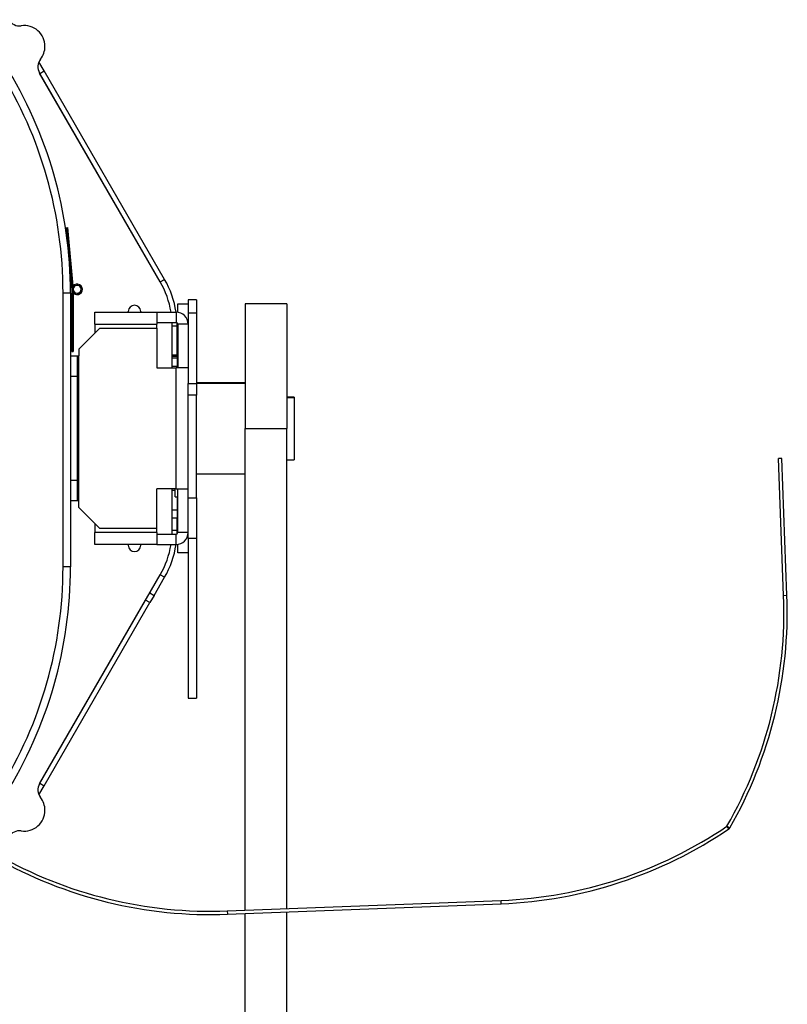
# Model space of a CAD drawing. Header units: millimetres. Extents: x 28 to 394, y 21 to 255.
# Tile 15 of 15: x 355 to 392, y 202 to 249. Entities that reach past the tile are written whole.
import ezdxf

# ---------------------------------------------------------------- set-up
doc = ezdxf.new("R2010")
doc.units = ezdxf.units.MM

msp = doc.modelspace()

# ---------------------------------------------------------------- linework, layer by layer
at = {"color": 7, "linetype": 'Continuous', "lineweight": 25}
for p, q in [((356.425, 246.68), (356.173, 247.117)), ((356.217, 246.56), (356.199, 246.593)), ((362.019, 236.511), (356.205, 246.581)), ((356.217, 246.56), (356.425, 246.68)), ((362.019, 236.512), (356.217, 246.56)), ((362.226, 236.632), (356.425, 246.68)), ((357.496, 239.123), (357.555, 239.129)), ((357.496, 239.123), (357.765, 236.136)), ((357.555, 239.129), (357.825, 236.141)), ((357.868, 236.28), (357.822, 236.318)), ((362.019, 236.512), (362.226, 236.632)), ((357.695, 235.978), (357.335, 235.978)), ((357.335, 222.778), (357.335, 235.978)), ((357.695, 235.978), (357.695, 222.778)), ((357.824, 236.158), (357.764, 236.158)), ((357.764, 236.158), (357.764, 233.158)), ((357.825, 236.141), (357.765, 236.136)), ((357.824, 236.158), (357.824, 233.158)), ((357.88, 236.024), (357.837, 235.981)), ((362.858, 235.458), (363.358, 235.458)), ((362.858, 235.052), (362.858, 235.458)), ((363.758, 235.651), (363.358, 235.651)), ((363.358, 235.651), (363.358, 235.017)), ((363.758, 235.651), (363.758, 235.017)), ((368.112, 235.458), (366.112, 235.458)), ((366.112, 235.458), (366.112, 229.458)), ((368.112, 235.458), (368.112, 229.458)), ((358.858, 234.478), (358.858, 235.058)), ((358.858, 235.058), (361.858, 235.058)), ((360.48, 235.058), (360.478, 235.093)), ((361.078, 235.093), (361.076, 235.058)), ((361.858, 235.058), (361.858, 234.478)), ((361.858, 235.058), (362.778, 235.058)), ((362.778, 235.058), (362.778, 234.558)), ((363.358, 235.017), (363.758, 235.017)), ((363.358, 235.017), (363.358, 234.478)), ((363.758, 235.017), (363.758, 231.621)), ((358.858, 234.478), (358.858, 234.038)), ((358.858, 234.478), (361.858, 234.478)), ((361.858, 234.558), (362.778, 234.558)), ((361.858, 234.278), (361.858, 234.478)), ((362.588, 234.387), (362.584, 234.558)), ((362.588, 234.386), (362.585, 234.558)), ((362.828, 234.387), (362.825, 234.543)), ((363.358, 234.478), (362.858, 234.478)), ((362.858, 234.478), (362.858, 232.378)), ((363.358, 234.478), (363.358, 233.67)), ((359.098, 234.278), (358.098, 233.278)), ((359.098, 234.278), (361.858, 234.278)), ((361.858, 234.278), (361.858, 232.378)), ((362.828, 234.387), (362.588, 234.387)), ((362.588, 233.002), (362.588, 234.387)), ((362.588, 232.378), (362.588, 234.386)), ((362.828, 233.002), (362.828, 234.387)), ((363.358, 233.67), (363.358, 231.621)), ((357.764, 233.158), (357.824, 233.158)), ((358.098, 233.278), (358.098, 232.958)), ((362.588, 233.002), (362.828, 233.002)), ((362.828, 232.942), (362.828, 233.002)), ((357.695, 232.958), (358.018, 232.958)), ((358.018, 232.958), (358.018, 231.958)), ((358.018, 232.958), (358.098, 232.958)), ((358.098, 225.958), (358.098, 232.958)), ((362.588, 232.942), (362.828, 232.942)), ((362.588, 232.858), (362.828, 232.858)), ((362.828, 232.942), (362.828, 232.858)), ((362.828, 232.858), (362.828, 232.458)), ((361.858, 232.378), (362.778, 232.378)), ((362.588, 232.458), (362.838, 232.458)), ((362.778, 226.538), (362.778, 232.378)), ((363.358, 232.378), (362.778, 232.378)), ((362.838, 232.458), (362.838, 232.378)), ((362.858, 232.458), (362.838, 232.458)), ((358.018, 231.958), (357.695, 231.958)), ((358.018, 231.958), (358.018, 226.958)), ((363.358, 231.621), (363.758, 231.621)), ((363.358, 231.062), (363.358, 231.621)), ((366.112, 231.658), (363.758, 231.658)), ((363.758, 231.633), (366.112, 231.633)), ((363.758, 231.621), (363.758, 231.062)), ((363.758, 231.062), (363.358, 231.062)), ((363.358, 226.102), (363.358, 231.062)), ((363.758, 226.102), (363.758, 231.062)), ((368.458, 230.968), (368.112, 230.968)), ((368.112, 230.951), (368.458, 230.951)), ((368.458, 230.968), (368.458, 230.951)), ((368.458, 230.951), (368.458, 227.948)), ((366.112, 229.458), (368.112, 229.458)), ((366.112, 206.235), (366.112, 229.458)), ((368.112, 206.312), (368.112, 229.458)), ((368.112, 227.948), (368.458, 227.948)), ((391.943, 228.006), (391.784, 228)), ((392.038, 221.405), (391.784, 228)), ((392.198, 221.411), (391.943, 228.006)), ((357.695, 226.958), (358.018, 226.958)), ((358.018, 226.958), (358.018, 225.958)), ((363.758, 227.258), (366.112, 227.258)), ((362.778, 226.538), (361.858, 226.538)), ((361.858, 224.638), (361.858, 226.538)), ((362.588, 224.53), (362.588, 226.538)), ((362.738, 226.458), (362.588, 226.458)), ((362.738, 226.164), (362.738, 226.538)), ((362.778, 226.538), (363.358, 226.538)), ((362.858, 224.438), (362.858, 226.538)), ((358.018, 225.958), (357.695, 225.958)), ((358.098, 225.958), (358.018, 225.958)), ((358.098, 225.638), (358.098, 225.958)), ((362.738, 226.164), (362.858, 226.164)), ((362.828, 226.164), (362.828, 225.529)), ((363.358, 226.102), (363.758, 226.102)), ((363.358, 224.147), (363.358, 226.102)), ((363.758, 226.102), (363.758, 224.147)), ((358.098, 225.638), (359.098, 224.638)), ((362.588, 225.529), (362.828, 225.529)), ((362.828, 225.529), (362.828, 225.129)), ((362.828, 225.129), (362.588, 225.129)), ((362.828, 224.529), (362.828, 225.129)), ((358.858, 224.878), (358.858, 224.438)), ((361.858, 224.438), (358.858, 224.438)), ((358.858, 223.858), (358.858, 224.438)), ((361.858, 224.638), (359.098, 224.638)), ((361.858, 224.438), (361.858, 224.638)), ((361.858, 224.438), (361.858, 223.858)), ((362.585, 224.358), (362.588, 224.53)), ((362.828, 224.529), (362.588, 224.529)), ((362.825, 224.373), (362.828, 224.529)), ((363.358, 224.438), (362.858, 224.438)), ((361.858, 224.358), (362.778, 224.358)), ((362.778, 223.858), (362.778, 224.358)), ((363.758, 224.147), (363.358, 224.147)), ((363.358, 224.147), (363.358, 216.458)), ((363.758, 224.147), (363.758, 216.458)), ((361.858, 223.858), (358.858, 223.858)), ((360.478, 223.823), (360.48, 223.858)), ((361.076, 223.858), (361.078, 223.823)), ((361.858, 223.858), (362.778, 223.858)), ((362.858, 223.458), (362.858, 223.864)), ((363.358, 223.458), (362.858, 223.458)), ((357.695, 222.778), (357.335, 222.778)), ((356.205, 212.335), (362.019, 222.405)), ((361.721, 221.409), (362.226, 222.284)), ((362.226, 222.284), (362.019, 222.404)), ((356.217, 212.356), (361.313, 221.183)), ((361.521, 221.063), (361.313, 221.183)), ((361.513, 221.529), (361.721, 221.409)), ((361.721, 221.409), (361.521, 221.063)), ((392.038, 221.405), (392.198, 221.411)), ((356.425, 212.236), (361.521, 221.063)), ((363.358, 216.458), (363.758, 216.458)), ((356.173, 211.799), (356.425, 212.236)), ((356.217, 212.356), (356.199, 212.323)), ((356.217, 212.356), (356.425, 212.236)), ((389.308, 210.288), (389.447, 210.209)), ((389.398, 210.155), (389.308, 210.288)), ((365.244, 206.201), (378.434, 206.71)), ((365.25, 206.041), (378.44, 206.55)), ((378.44, 206.55), (378.434, 206.71)), ((365.244, 206.201), (365.25, 206.041)), ((366.112, 156.458), (366.112, 206.075)), ((368.112, 156.458), (368.112, 206.152))]:
    msp.add_line(p, q, dxfattribs=at)
at = {"color": 7, "linetype": 'Continuous', "lineweight": 25, "flags": 128}
msp.add_lwpolyline([(362.828, 232.942), (362.823, 232.887), (362.815, 232.858)], dxfattribs=at)
at = {"color": 7, "linetype": 'Continuous', "lineweight": 25}
for centre, radius, start, end in [((355.241, 249.45), 0.6, 210, 277.9757), ((355.463, 247.866), 1, 0, 97.9757), ((355.463, 247.866), 1, 322.0243, 0), ((356.725, 246.881), 0.6, 142.0243, 210), ((336.935, 235.978), 20.76, 0, 32.0087), ((336.935, 235.978), 20.4, 0, 31.7753), ((358.014, 236.158), 0.25, 225, 180), ((358.014, 236.158), 0.25, 185.15, 140.15), ((358.014, 236.158), 0.19, 225, 180), ((358.014, 236.158), 0.19, 185.15, 140.15), ((358.338, 234.387), 4.25, 9.0851, 30), ((358.338, 234.386), 4.25, 9.0949, 30), ((358.338, 234.387), 4.49, 8.5957, 30), ((360.778, 235.093), 0.3, 0, 180), ((362.778, 234.478), 0.58, 0, 90), ((362.778, 234.478), 0.08, 0, 90), ((362.778, 224.438), 0.58, 270, 0), ((362.778, 224.438), 0.08, 270, 0), ((360.778, 223.823), 0.3, 180, 0), ((358.338, 224.53), 4.25, 330, 350.9051), ((358.338, 224.529), 4.49, 330, 351.4043), ((336.935, 222.778), 20.4, 328.2247, 0), ((336.935, 222.778), 20.76, 327.9913, 0), ((371.293, 220.605), 20.76, 330.2004, 2.2085), ((371.293, 220.605), 20.92, 330.2004, 2.2085), ((356.725, 212.035), 0.6, 150, 217.9757), ((355.463, 211.05), 1, 0, 37.9757), ((355.463, 211.05), 1, 262.0243, 0), ((377.634, 227.455), 20.76, 272.2085, 304.2166), ((389.307, 210.289), 0.001, 304.2166, 330.2004), ((389.307, 210.289), 0.161, 304.2166, 330.2004), ((355.241, 209.466), 0.6, 82.0243, 150), ((377.634, 227.455), 20.92, 272.2085, 304.2166), ((364.444, 226.946), 20.92, 240.2004, 272.2085), ((364.444, 226.946), 20.76, 240.2004, 272.2085)]:
    msp.add_arc(centre, radius, start, end, dxfattribs=at)

doc.saveas('drawing.dxf')
